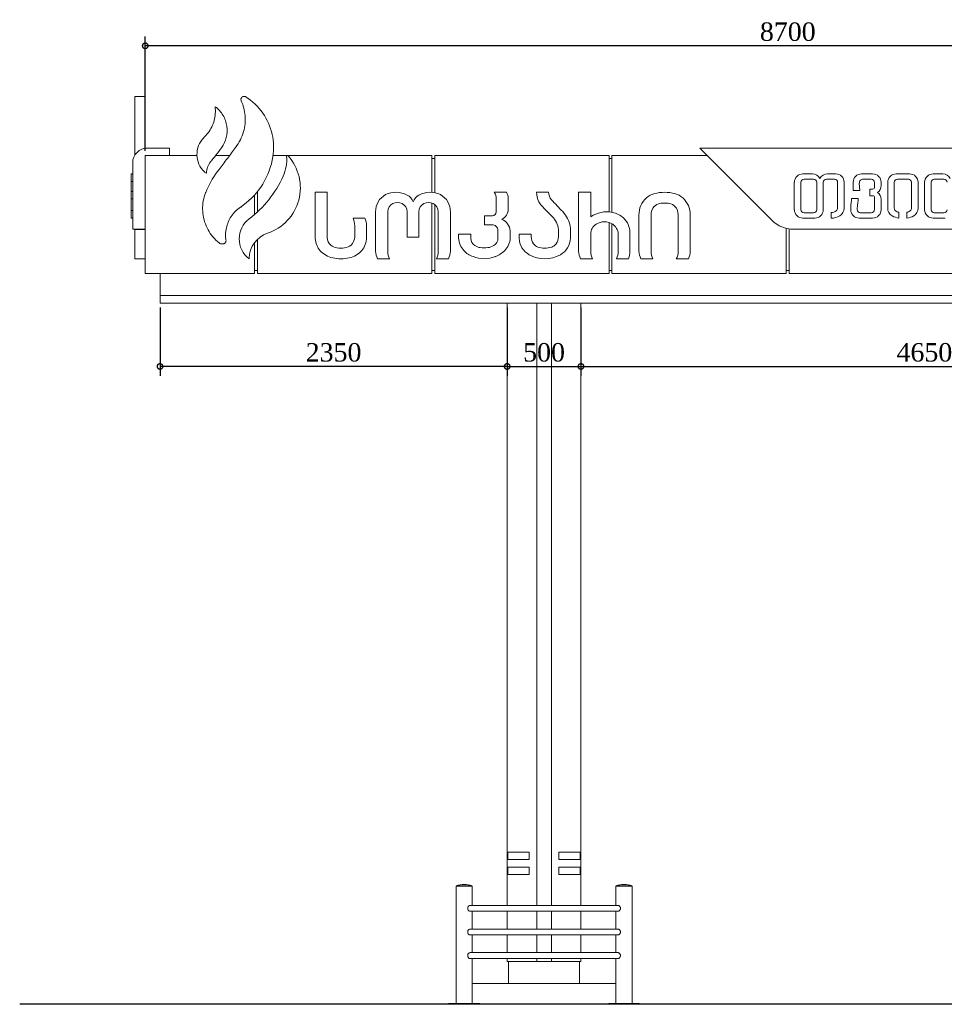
# Model space of a CAD drawing. Header units: millimetres. Extents: x -380439 to -318166, y -60353 to -34389.
# Tile 12 of 19: x -331815 to -325555, y -48586 to -41917. Entities that reach past the tile are written whole.
import ezdxf

# ---------------------------------------------------------------- set-up
doc = ezdxf.new("R2010")
doc.units = ezdxf.units.MM
doc.styles.get("Standard").update_dxf_attribs({"font": 'times.ttf'})
doc.dimstyles.new('ISO-25', dxfattribs={"dimscale": 100, "dimtxt": 2.5, "dimasz": 2.5, "dimexe": 1.25, "dimexo": 0.625, "dimtad": 1, "dimdec": 0, "dimtxsty": 'Standard', "dimcen": 2.5, "dimadec": 0, "dimazin": 0, "dimtfac": 1, "dimtdec": 0, "dimtmove": 0, "dimatfit": 3, "dimfxl": 1, "dimarcsym": 0})

# ---------------------------------------------------------------- blocks, each defined once
blk = doc.blocks.new('A$C12372A9E')
at = {"color": 0, "linetype": 'Continuous', "lineweight": 0, "extrusion": (0, 1, 0)}
for p, q in [((-18174.7, 802.6), (-18244.7, 802.6)), ((-18174.7, 402.6), (-18174.7, -97.4)), ((-18009.7, 402.6), (-18174.7, 402.6)), ((-18174.7, 402.6), (-18174.7, -397.4)), ((-17824.6, 402.6), (-18174.7, 402.6)), ((-18159.7, 452.6), (-18009.7, 452.6)), ((-18009.7, 452.6), (-18009.7, 402.6)), ((-17603.3, 402.6), (-17697.1, 402.6)), ((-16234.7, 402.6), (-17309.6, 402.6)), ((-16234.7, 152.2), (-16234.7, 402.6)), ((-16214.7, 402.6), (-16214.7, 149.4)), ((-15034.7, 402.6), (-16214.7, 402.6)), ((-15034.7, 20), (-15034.7, 402.6)), ((-15014.7, 402.6), (-15014.7, 17.3)), ((-14371.1, 402.6), (-15014.7, 402.6)), ((-14421.1, 452.6), (-9474.7, 452.6)), ((-14321.1, 352.6), (-14421.1, 452.6)), ((-18259.7, -97.4), (-18259.7, 352.6)), ((-16214.7, 382.6), (-16234.7, 382.6)), ((-15014.7, 382.6), (-15034.7, 382.6)), ((-14321.1, 352.6), (-13930.7, -37.8)), ((-18259.7, 277.6), (-18269.7, 277.6)), ((-18269.7, 225.5), (-18269.7, 277.6)), ((-13658.2, 277.6), (-13722.9, 277.6)), ((-13500.2, 277.6), (-13555, 277.6)), ((-13250, 277.6), (-13324.6, 277.6)), ((-12999.8, 277.6), (-13090.9, 277.6)), ((-12775.9, 277.6), (-12840.7, 277.6)), ((-18269.7, 157.3), (-18269.7, 225.5)), ((-18259.7, 225.5), (-18269.7, 225.5)), ((-13780.3, 220.2), (-13780.3, 34.9)), ((-13735.8, 34.9), (-13735.8, 220.2)), ((-13714.7, 241.4), (-13650, 241.4)), ((-13628.9, 220.2), (-13628.9, 34.9)), ((-13584.4, 34.9), (-13584.4, 220.2)), ((-13563.3, 241.4), (-13508.4, 241.4)), ((-13487.3, 220.2), (-13487.3, 45.2)), ((-13442.8, 44.9), (-13442.8, 220.2)), ((-13381.9, 220.2), (-13381.9, 165.8)), ((-13337.5, 165.8), (-13340.2, 214.5)), ((-13313.3, 241.4), (-13260.2, 241.4)), ((-13237.1, 218.2), (-13237.1, 186.9)), ((-13192.6, 198), (-13192.6, 220.2)), ((-13148.2, 220.2), (-13148.2, 44.9)), ((-13103.8, 45.2), (-13103.8, 220.2)), ((-13082.6, 241.4), (-13008, 241.4)), ((-12986.9, 220.2), (-12986.9, 45.2)), ((-12942.5, 44.9), (-12942.5, 220.2)), ((-12898, 220.2), (-12898, 34.9)), ((-12853.6, 34.9), (-12853.6, 220.2)), ((-12832.5, 241.4), (-12767.7, 241.4)), ((-18269.7, 107.5), (-18269.7, 157.3)), ((-18259.7, 157.3), (-18269.7, 157.3)), ((-17434.7, 2.2), (-17434.7, 134.4)), ((-17414.7, 158), (-17414.7, 20.1)), ((-16942.1, 152.6), (-17024.7, 152.6)), ((-17024.7, 152.6), (-17024.7, -160.7)), ((-16942.1, -153.9), (-16942.1, 152.6)), ((-15729.3, 152.6), (-15811.4, 152.6)), ((-15443.6, 152.6), (-15525.3, 152.6)), ((-15158.5, 152.6), (-15240.6, 152.6)), ((-15240.6, 152.6), (-15240.6, -246.7)), ((-15158.5, -13.3), (-15158.5, 152.6)), ((-13381.9, 165.8), (-13337.5, 165.8)), ((-13250, 174), (-13269, 174)), ((-13269, 174), (-13269, 129.6)), ((-18269.7, 30.2), (-18269.7, 107.5)), ((-18259.7, 107.5), (-18269.7, 107.5)), ((-16234.7, -397.4), (-16234.7, 79.4)), ((-16214.7, 69.7), (-16214.7, -397.4)), ((-15799.2, 108.3), (-15799.2, 20.1)), ((-15717, 39.6), (-15717, 109.9)), ((-13347.8, 110.2), (-13392.2, 110.2)), ((-13269, 129.6), (-13250, 129.6)), ((-13237.1, 116.7), (-13237.1, 35.9)), ((-13192.6, 34.9), (-13192.6, 105.6)), ((-18259.7, 30.2), (-18269.7, 30.2)), ((-18269.7, -22.4), (-18269.7, 30.2)), ((-16614.8, 21.4), (-16614.8, -246.7)), ((-16532.6, -248.1), (-16532.6, 21.4)), ((-16401.3, 21.4), (-16401.3, -152.3)), ((-16322.3, -152.3), (-16322.3, 21.4)), ((-16191, 21.4), (-16191, -248.1)), ((-16108.8, -246.7), (-16108.8, 21.4)), ((-14832.4, 0), (-14832.4, -246.7)), ((-14750.2, -248.1), (-14750.2, 0)), ((-14566.9, 0), (-14566.9, -248.1)), ((-14484.7, -246.7), (-14484.7, 0)), ((-13650, 13.8), (-13714.7, 13.8)), ((-13531.7, 16), (-13531.7, -22.4)), ((-13259.2, 13.8), (-13331.9, 13.8)), ((-13072.4, -22.4), (-13072.4, 17.2)), ((-13018.3, 17.2), (-13018.3, -22.4)), ((-12767.7, 13.8), (-12832.5, 13.8)), ((-18259.7, -22.4), (-18269.7, -22.4)), ((-16688.6, -22.5), (-16768, -22.5)), ((-15823.5, -7.6), (-15877, -7.6)), ((-15877, -7.6), (-15877, -67.7)), ((-15034.7, -397.4), (-15034.7, -51.7)), ((-15014.7, -60.4), (-15014.7, -397.4)), ((-13722.9, -22.4), (-13641.7, -22.4)), ((-13341.1, -22.4), (-13250, -22.4)), ((-12840.7, -22.4), (-12759.5, -22.4)), ((-18174.7, -97.4), (-18259.7, -97.4)), ((-18244.7, -97.4), (-18244.7, -98.3)), ((-18174.7, -98.3), (-18244.7, -98.3)), ((-18244.7, -297.4), (-18244.7, -98.3)), ((-16756.8, -74.8), (-16756.8, -153.9)), ((-16675.9, -153.9), (-16675.9, -74.8)), ((-16053.6, -129.9), (-16053.6, -157.9)), ((-15971.4, -129.9), (-16053.6, -129.9)), ((-15971.4, -157.9), (-15971.4, -129.9)), ((-15877, -67.7), (-15828, -67.7)), ((-15786.5, -106.3), (-15786.5, -157.9)), ((-15704.4, -157.9), (-15704.4, -108.1)), ((-15561.6, -130.5), (-15643.3, -130.5)), ((-15643.3, -130.5), (-15643.3, -158.9)), ((-15561.6, -148.1), (-15561.6, -130.5)), ((-15377.5, -98.5), (-15377.5, -148.1)), ((-15295.8, -158.9), (-15295.8, -90.3)), ((-15158.5, -248.1), (-15158.5, -128.6)), ((-14973.1, -128.6), (-14973.1, -248.1)), ((-14893.3, -248.1), (-14893.3, -118.9)), ((-13834.7, -397.4), (-13834.7, -91.7)), ((-13814.7, -397.4), (-13814.7, -95.5)), ((-13786.7, -97.4), (-9474.7, -97.4)), ((-17434.7, -397.4), (-17434.7, -187.9)), ((-17414.7, -165.3), (-17414.7, -397.4)), ((-16401.3, -152.3), (-16322.3, -152.3)), ((-18174.7, -297.4), (-18244.7, -297.4)), ((-18244.7, -297.6), (-18244.7, -297.4)), ((-18244.7, -298.6), (-18244.7, -297.6)), ((-18244.7, -298.7), (-18244.7, -298.6)), ((-18174.7, -298.7), (-18244.7, -298.7)), ((-18174.7, -298.8), (-18244.7, -298.8)), ((-17470.5, -296.5), (-17470.4, -293.9)), ((-16602.1, -297.4), (-16519.9, -297.4)), ((-16203.7, -297.4), (-16121.6, -297.4)), ((-15227.9, -297.4), (-15145.7, -297.4)), ((-14984.3, -297.4), (-14902.1, -297.4)), ((-14819.6, -297.4), (-14737.4, -297.4)), ((-14579.6, -297.4), (-14497.4, -297.4)), ((-18174.7, -397.4), (-17434.7, -397.4)), ((-18074.7, -547.4), (-18074.7, -397.4)), ((-17414.7, -377.4), (-17434.7, -377.4)), ((-17414.7, -397.4), (-16234.7, -397.4)), ((-16214.7, -377.4), (-16234.7, -377.4)), ((-16214.7, -397.4), (-15034.7, -397.4)), ((-15014.7, -377.4), (-15034.7, -377.4)), ((-15014.7, -397.4), (-13834.7, -397.4)), ((-13834.7, -377.4), (-13814.7, -377.4)), ((-12634.7, -397.4), (-13814.7, -397.4)), ((-18074.7, -547.4), (-18074.7, -597.4)), ((-9574.7, -547.4), (-18074.7, -547.4)), ((-9574.7, -547.4), (-18074.7, -547.4)), ((-18074.7, -597.4), (-9574.7, -597.4)), ((-15724.7, -597.4), (-15724.7, -4317.4)), ((-15524.7, -597.4), (-15524.7, -4677.4)), ((-15424.7, -4677.4), (-15424.7, -597.4)), ((-15224.7, -4317.4), (-15224.7, -597.4)), ((-15724.7, -4367.4), (-15724.7, -4317.4)), ((-15574.7, -4317.4), (-15724.7, -4317.4)), ((-15719.7, -4317.4), (-15719.7, -4367.4)), ((-15574.7, -4367.4), (-15574.7, -4317.4)), ((-15224.7, -4317.4), (-15374.7, -4317.4)), ((-15374.7, -4317.4), (-15374.7, -4367.4)), ((-15229.7, -4317.4), (-15229.7, -4367.4)), ((-15224.7, -4367.4), (-15224.7, -4317.4)), ((-15724.7, -4367.4), (-15574.7, -4367.4)), ((-15724.7, -4367.4), (-15724.7, -4417.4)), ((-15374.7, -4367.4), (-15224.7, -4367.4)), ((-15224.7, -4417.4), (-15224.7, -4367.4)), ((-15724.7, -4417.4), (-15724.7, -4467.4)), ((-15574.7, -4417.4), (-15724.7, -4417.4)), ((-15724.7, -4467.4), (-15574.7, -4467.4)), ((-15724.7, -4467.4), (-15724.7, -4677.4)), ((-15719.7, -4417.4), (-15719.7, -4467.4)), ((-15574.7, -4467.4), (-15574.7, -4417.4)), ((-15224.7, -4417.4), (-15374.7, -4417.4)), ((-15374.7, -4417.4), (-15374.7, -4467.4)), ((-15374.7, -4467.4), (-15224.7, -4467.4)), ((-15229.7, -4417.4), (-15229.7, -4467.4)), ((-15224.7, -4467.4), (-15224.7, -4417.4)), ((-15224.7, -4677.4), (-15224.7, -4467.4)), ((-16070.6, -4544.4), (-16015.6, -4544.4)), ((-16070.6, -4544.4), (-16070.6, -4545.4)), ((-16070.6, -4545.4), (-16015.6, -4545.4)), ((-16070.6, -4547.4), (-15960.6, -4547.4)), ((-16070.6, -4547.4), (-16070.6, -5342.4)), ((-16067.6, -4545.4), (-16067.6, -4547.4)), ((-16015.6, -4544.4), (-15960.6, -4544.4)), ((-16015.6, -4545.4), (-15960.6, -4545.4)), ((-15963.6, -4545.4), (-15963.6, -4547.4)), ((-15960.6, -4544.4), (-15960.6, -4545.4)), ((-15960.6, -4547.4), (-15960.6, -4677.4)), ((-14933.8, -4544.4), (-14988.8, -4544.4)), ((-14988.8, -4545.4), (-14988.8, -4544.4)), ((-14933.8, -4545.4), (-14988.8, -4545.4)), ((-14878.8, -4547.4), (-14988.8, -4547.4)), ((-14988.8, -4677.4), (-14988.8, -4547.4)), ((-14985.8, -4547.4), (-14985.8, -4545.4)), ((-14878.8, -4544.4), (-14933.8, -4544.4)), ((-14878.8, -4545.4), (-14933.8, -4545.4)), ((-14881.8, -4547.4), (-14881.8, -4545.4)), ((-14878.8, -4545.4), (-14878.8, -4544.4)), ((-14878.8, -5342.4), (-14878.8, -4547.4)), ((-14974, -4677.4), (-15975.4, -4677.4)), ((-15975.4, -4717.4), (-14974, -4717.4)), ((-15960.6, -4717.4), (-15960.6, -4837.4)), ((-15724.7, -4717.4), (-15724.7, -4837.4)), ((-15524.7, -4717.4), (-15524.7, -4837.4)), ((-15424.7, -4837.4), (-15424.7, -4717.4)), ((-15224.7, -4837.4), (-15224.7, -4717.4)), ((-14988.8, -4837.4), (-14988.8, -4717.4)), ((-14974, -4837.4), (-15975.4, -4837.4)), ((-15975.4, -4877.4), (-14974, -4877.4)), ((-15960.6, -4877.4), (-15960.6, -4997.4)), ((-15724.7, -4877.4), (-15724.7, -4997.4)), ((-15524.7, -4877.4), (-15524.7, -4997.4)), ((-15424.7, -4997.4), (-15424.7, -4877.4)), ((-15224.7, -4997.4), (-15224.7, -4877.4)), ((-14988.8, -4997.4), (-14988.8, -4877.4)), ((-14974, -4997.4), (-15975.4, -4997.4)), ((-15975.4, -5037.4), (-14974, -5037.4)), ((-15960.6, -5037.4), (-15960.6, -5342.4)), ((-15724.7, -5037.4), (-15724.7, -5057.4)), ((-15724.7, -5057.4), (-15524.7, -5057.4)), ((-15714.7, -5207.4), (-15714.7, -5057.4)), ((-15524.7, -5037.4), (-15524.7, -5057.4)), ((-15424.7, -5057.4), (-15524.7, -5057.4)), ((-15424.7, -5057.4), (-15424.7, -5037.4)), ((-15424.7, -5057.4), (-15224.7, -5057.4)), ((-15234.7, -5057.4), (-15234.7, -5207.4)), ((-15224.7, -5057.4), (-15224.7, -5037.4)), ((-14988.8, -5342.4), (-14988.8, -5037.4)), ((-14988.8, -5207.4), (-15960.6, -5207.4)), ((-15910.6, -5342.4), (-16120.6, -5342.4)), ((-16120.6, -5347.4), (-16120.6, -5342.4)), ((-15910.6, -5347.4), (-15910.6, -5342.4)), ((-14828.8, -5342.4), (-15038.8, -5342.4)), ((-15038.8, -5347.4), (-15038.8, -5342.4)), ((-14828.8, -5347.4), (-14828.8, -5342.4))]:
    blk.add_line(p, q, dxfattribs=at)
at = {"lineweight": 30}
blk.add_lwpolyline([(-6524.7, -5347.4), (-19024.7, -5347.4)], dxfattribs=at)
at = {"color": 0, "linetype": 'Continuous', "lineweight": 0, "extrusion": (0, 0, -1)}
for centre, radius, start, end in [((18159.7, 352.6), 100, 0, 90), ((17494.4, 375.5), 277.6, 175.89888, 204.12684), ((17920.2, 566.2), 744.1, 204.12684, 232.93962), ((13714.7, 220.2), 21.1, 0, 90), ((13650, 220.2), 21.1, 90, 180), ((13563.3, 220.2), 21.1, 0, 90), ((13508.4, 220.2), 21.1, 90, 180), ((13314.7, 215.9), 25.5, 356.87815, 93.12185), ((13260.2, 218.2), 23.1, 90, 180), ((13082.6, 220.2), 21.1, 0, 90), ((13008, 220.2), 21.1, 90, 180), ((12832.5, 220.2), 21.1, 0, 90), ((12767.7, 220.2), 21.1, 90, 180), ((15883.2, 108.9), 84.1, 148.6662, 180.41252), ((15366.2, 153.9), 77.5, 318.39594, 359.0027), ((13250, 186.9), 12.9, 180, 270), ((16474.5, 22.9), 58.2, 358.55515, 66.08102), ((16466.5, 4.7), 78, 66.08102, 113.91898), ((16461.3, 22.2), 60, 116.17785, 180.77983), ((16262.4, 22.2), 60, 359.22017, 63.82215), ((16257.2, 4.7), 78, 66.08102, 113.91898), ((16249.1, 22.9), 58.2, 113.91898, 181.44485), ((13579.2, 1753.6), 2475.8, 315.60713, 318.1715), ((14674.4, 1.3), 77.2, 45.43767, 78.20244), ((14659.8, -82.1), 161.8, 79.18998, 90.46475), ((14657.2, -82.1), 161.8, 89.53525, 100.81002), ((14642.6, 1.3), 77.2, 101.79756, 134.56233), ((13800.4, 139.6), 409.2, 184.11515, 188.52995), ((13011.2, 35.9), 342.8, 360, 7.21255), ((13250, 116.7), 12.9, 90, 180), ((15826.4, 19.4), 27.2, 178.68096, 263.82527), ((14672, 2.3), 78.2, 358.31682, 43.6773), ((14645, 2.3), 78.2, 136.3227, 181.68318), ((13714.7, 34.9), 21.1, 270, 360), ((13650, 34.9), 21.1, 180, 270), ((13530.8, 73.5), 57.5, 232.74577, 270.93733), ((13509.3, 45.2), 22, 180, 232.74577), ((13331.9, 35.9), 22.1, 270, 360), ((13259.2, 35.9), 22.1, 180, 270), ((13081.8, 45.2), 22, 307.25423, 0), ((13060.3, 73.5), 57.5, 282.18112, 307.25423), ((13030.4, 73.5), 57.5, 232.74577, 257.81888), ((13008.9, 45.2), 22, 180, 232.74577), ((12832.5, 34.9), 21.1, 270, 360), ((12767.7, 34.9), 21.1, 180, 270), ((16922.1, -82.9), 165.5, 158.59621, 177.21644), ((15519.3, -112.5), 142.5, 134.88793, 174.37909), ((15081.1, -128.6), 77.3, 0, 57.36923), ((15066.2, -151.9), 105, 57.36923, 122.63077), ((15052.4, -130.3), 79.3, 122.63077, 178.78461), ((17290.2, -295.6), 180.3, 0.55479, 71.66036), ((15825.4, -106.4), 38.8, 86.17582, 179.86542), ((16874.7, -153.8), 67.4, 310.93218, 359.9605), ((16832.8, -148.6), 76.2, 183.99639, 227.49022), ((15912.1, -156.8), 59.3, 300.64233, 358.92892), ((15840.5, -160), 54, 177.73026, 242.21438), ((15463.6, -143.4), 98.1, 327.25135, 357.2194), ((15500.2, -166.9), 54.6, 288.0505, 327.25135), ((15441.5, -162.2), 59.6, 215.10505, 251.9495), ((15461.5, -148.1), 84, 180, 215.10505), ((16861.1, -135.4), 90.3, 280.29925, 309.79537), ((16851.1, -62.1), 164.2, 260.85593, 279.14407), ((16839.4, -133), 92.4, 231.0012, 261.03745), ((16431, -248.1), 101.7, 330.99651, 0.0133), ((16292.6, -248.1), 101.7, 179.9867, 209.00349), ((15896, -143.4), 79.4, 277.44705, 305.75889), ((15880.9, -78), 146.4, 260.00598, 279.99402), ((15865.9, -129.3), 93.4, 237.21386, 263.56908), ((15470.1, -74.5), 151.8, 251.9495, 288.0505), ((15056.8, -248.1), 101.7, 330.99651, 0.0133), ((15087.1, -248.1), 114, 180, 205.62271), ((14648.5, -248.1), 101.7, 330.99651, 0.0133), ((14668.5, -248.1), 101.7, 179.9867, 209.00349), ((16015.6, -4721.1), 185, 72.70466, 107.29534), ((14933.8, -4721.1), 185, 72.70466, 107.29534)]:
    blk.add_arc(centre, radius, start, end, dxfattribs=at)
at = {"color": 0, "linetype": 'Continuous', "lineweight": 0}
for centre, radius, start, end in [((-17211.8, 395.8), 5.75, 41.86379, 184.10112), ((-17448.9, 183.2), 324.2, 288.33964, 41.86379), ((-13722.9, 220.2), 57.3, 90, 180), ((-13658.2, 220.2), 57.3, 25.90437, 90), ((-13555, 220.2), 57.3, 90, 154.09563), ((-13500.2, 220.2), 57.3, 360, 90), ((-13324.6, 220.2), 57.3, 90, 180), ((-13250, 220.2), 57.3, 360, 90), ((-13090.9, 220.2), 57.3, 90, 180), ((-12999.8, 220.2), 57.3, 360, 90), ((-12840.7, 220.2), 57.3, 90, 180), ((-12775.9, 220.2), 57.3, 25.90437, 90), ((-16488.3, 24.6), 126.6, 117.74298, 181.45236), ((-16477.1, -9.4), 162, 62.34171, 115.62819), ((-16441.1, 59.3), 84.4, 20.15029, 62.34171), ((-16282.6, 59.3), 84.4, 117.65829, 159.84971), ((-16246.5, -9.4), 162, 64.37181, 117.65829), ((-16235.4, 24.6), 126.6, 358.54764, 62.25702), ((-15798.3, 109.7), 81.3, 0.16975, 31.84704), ((-15398.4, 149), 127, 178.40989, 208.71003), ((-14686.6, 4.1), 145.7, 106.5035, 130.57044), ((-14659.1, -124.3), 276.9, 89.88154, 104.41665), ((-14657.9, -124.3), 276.9, 75.58335, 90.11846), ((-14630.4, 4.1), 145.7, 49.42956, 73.4965), ((-13250, 198), 57.3, 306.2712, 0), ((-13250, 105.6), 57.3, 360, 53.7288), ((-15401.3, 147.9), 123.9, 208.9002, 223.50134), ((-14681.9, 2), 150.5, 131.40012, 180.73681), ((-14635.2, 2), 150.5, 359.26319, 48.59988), ((-13047.4, 34.9), 351, 172.79776, 180), ((-13715.2, 135.1), 368.3, 351.22433, 356.13057), ((-15799.8, 41.5), 82.9, 298.49367, 358.6635), ((-12816.4, 2601.1), 3687.5, 223.50134, 225.11207), ((-15482.4, -109.7), 187.6, 39.44197, 44.39287), ((-15482.4, -109.7), 187.6, 5.93238, 39.44197), ((-15050.2, -169), 189.6, 78.44618, 124.82171), ((-15044.5, -141), 161, 48.00317, 78.44618), ((-13722.9, 34.9), 57.3, 180, 270), ((-13641.7, 34.9), 57.3, 270, 0), ((-13503.1, 44.9), 60.2, 300.66247, 0), ((-13341.1, 34.9), 57.3, 180, 270), ((-13250, 34.9), 57.3, 270, 0), ((-13088, 44.9), 60.2, 180, 239.33753), ((-13002.7, 44.9), 60.2, 300.66247, 0), ((-12840.7, 34.9), 57.3, 180, 270), ((-17369.8, -162.5), 169, 127.06038, 232.87585), ((-16790.3, -74.8), 114.3, 0, 27.26672), ((-15792.5, -113.6), 88.3, 3.567, 68.61598), ((-15024.6, -118.9), 131.3, 360, 48.00317), ((-13786.7, 106.3), 203.7, 225, 270), ((-13529.1, 88.7), 111.2, 268.63013, 300.66247), ((-13056.4, 102.1), 125.5, 240.2561, 262.68531), ((-13034.2, 102.1), 125.5, 277.31469, 299.7439), ((-16870.9, -144.8), 154.6, 185.89744, 219.55657), ((-16814.2, -152.6), 138.2, 319.66552, 359.48554), ((-15924.4, -152.5), 129.3, 182.38596, 223.96049), ((-15826.5, -155), 122.2, 314.4244, 358.66419), ((-15511.1, -154.5), 132.3, 181.93395, 240.80546), ((-15429.8, -152.8), 134.1, 299.19454, 357.40305), ((-16870.2, -131.6), 163.8, 222.96208, 257.53597), ((-16828.8, -133.2), 162.1, 282.67956, 317.79045), ((-16493.6, -243.2), 121.2, 181.63233, 206.56312), ((-16230, -243.2), 121.2, 333.43688, 358.36767), ((-15893.6, -122.8), 172.1, 223.96049, 248.89181), ((-15872.5, -108.1), 187.9, 291.10819, 314.4244), ((-15133.2, -246.7), 107.4, 180, 208.19545), ((-15022.6, -250.4), 129.4, 338.69091, 1.01924), ((-14711.2, -243.2), 121.2, 181.63233, 206.56312), ((-14605.9, -243.2), 121.2, 333.43688, 358.36767), ((-17471.4, -296.6), 0.821, 232.87585, 4.11525), ((-16850, -29.8), 267.6, 258.02213, 282.24363), ((-15880.2, -88.1), 209.3, 248.89181, 291.10819), ((-15470, -80.9), 216.5, 240.80546, 299.19454)]:
    blk.add_arc(centre, radius, start, end, dxfattribs=at)
for points, knots in [([(-18244.7, 799.4), (-18244.7, 800.5), (-18244.7, 801.3), (-18244.7, 802.3), (-18244.7, 802.6), (-18244.7, 802.6)], [-54.744503, -54.744503, -54.744503, -54.744503, -48.562111, -48.562111, -42.882569, -42.882569, -42.882569, -42.882569]), ([(-17494.1, 799.4), (-17495.8, 800.5), (-17497.7, 801.3), (-17501.8, 802.4), (-17504, 802.6), (-17509, 802.4), (-17511.8, 801.8), (-17516.9, 799.4), (-17519.2, 797.7), (-17522.9, 793.7), (-17524.4, 791.3), (-17526.4, 786.2), (-17526.8, 783.3), (-17526.7, 777.7), (-17526, 774.9), (-17524.9, 772.3)], [-54.744503, -54.744503, -54.744503, -54.744503, -48.562111, -48.562111, -42.05044, -42.05044, -33.492871, -33.492871, -25.11128, -25.11128, -16.96365, -16.96365, -8.501115, -8.501115, 0, 0, 0, 0]), ([(-18244.7, 405.3), (-18244.7, 451.8), (-18244.7, 499), (-18244.7, 596.6), (-18244.7, 645.7), (-18244.7, 733.2), (-18244.7, 770.6), (-18244.7, 799.4)], [-460.99397, -460.99397, -460.99397, -460.99397, -320.159213, -320.159213, -160.929472, -160.929472, 0, 0, 0, 0]), ([(-17524.9, 772.3), (-17510.3, 740.4), (-17501.3, 706.2), (-17495.4, 634.9), (-17498.9, 598.4), (-17519.7, 524.7), (-17538.2, 488.5), (-17563.2, 457.1)], [-335.122731, -335.122731, -335.122731, -335.122731, -229.786144, -229.786144, -120.602151, -120.602151, 0, 0, 0, 0]), ([(-17310.7, 394.7), (-17303, 444.6), (-17304.6, 495.5), (-17327, 596.6), (-17348.5, 645.7), (-17409.7, 733.2), (-17448.8, 770.6), (-17494.1, 799.4)], [-471.683907, -471.683907, -471.683907, -471.683907, -320.159213, -320.159213, -160.929472, -160.929472, 0, 0, 0, 0]), ([(-17760, 282.6), (-17760.2, 296.3), (-17758, 310), (-17748.9, 335.9), (-17742.1, 348), (-17732.3, 359.9), (-17732, 360.2), (-17728.5, 364.2), (-17727.6, 365.4), (-17723.3, 370.4), (-17720, 374.4), (-17709.8, 386.7), (-17702.9, 395.2), (-17682.7, 420.9), (-17669.7, 438.3), (-17656.7, 456.5), (-17656.5, 456.8), (-17642, 477.5), (-17631.7, 500.1), (-17619.7, 549), (-17618.4, 574.8), (-17625.8, 626.5), (-17634.8, 651.8), (-17662.1, 697.2), (-17680, 716.9), (-17701.2, 732.5), (-17701.2, 732.5), (-17701.2, 732.5), (-17701.2, 732.5), (-17701.2, 732.5), (-17701.2, 732.5), (-17701.2, 732.5), (-17701.2, 732.5), (-17701.2, 732.5), (-17701.2, 732.5), (-17701.3, 732.5), (-17701.3, 732.5), (-17701.4, 732.6), (-17701.5, 732.6), (-17701.6, 732.6), (-17701.7, 732.5), (-17701.8, 732.5), (-17701.8, 732.5), (-17701.9, 732.4), (-17701.9, 732.3), (-17701.9, 732.2), (-17701.9, 732.1), (-17701.4, 727.9), (-17701, 724.1), (-17700.1, 712.5), (-17699.8, 704.8), (-17700.5, 665.9), (-17707.1, 635.2), (-17731.8, 577.3), (-17750, 550.8), (-17774.3, 527.3), (-17774.6, 527), (-17777.1, 524.5), (-17778.1, 523.5), (-17793.8, 507.1), (-17805.3, 489), (-17821.2, 448.8), (-17825.1, 427.1), (-17824.2, 384), (-17819.7, 363), (-17802.7, 323.5), (-17790.2, 305.4), (-17774.5, 290.2)], [-8016.868336, -8016.868336, -8016.868336, -8016.868336, -6974.133624, -6974.133624, -5929.559772, -5929.559772, -5804.489011, -5804.489011, -5756.727762, -5756.727762, -5589.068498, -5589.068498, -5235.920841, -5235.920841, -4529.300506, -4529.300506, -4508.430645, -4508.430645, -3552.798289, -3552.798289, -2561.649422, -2561.649422, -1530.784561, -1530.784561, -511.331069, -511.331069, -511.331065, -511.331065, -511.331059, -511.331059, -511.331041, -511.331041, -511.331002, -511.331002, -511.326339, -511.326339, -510.746022, -510.746022, -510.143517, -510.143517, -509.534846, -509.534846, -508.954671, -508.954671, -508.352326, -508.352326, -507.227335, -507.227335, -494.831263, -494.831263, -470.117036, -470.117036, -370.728115, -370.728115, -269.051614, -269.051614, -262.945155, -262.945155, -258.602221, -258.602221, -194.832952, -194.832952, -129.120568, -129.120568, -65.485114, -65.485114, 0, 0, 0, 0]), ([(-17563.2, 457.1), (-17581.7, 431.8), (-17600.3, 406.6), (-17637.6, 356.3), (-17656.3, 331.3), (-17675.2, 306.3)], [-187.810745, -187.810745, -187.810745, -187.810745, -93.905372, -93.905372, 0, 0, 0, 0]), ([(-17628.5, -168.7), (-17632.2, -142), (-17631.2, -114.8), (-17619.5, -61.2), (-17608.5, -35.2), (-17576.6, 13.4), (-17555.2, 35), (-17529.3, 52.5), (-17528, 53.3), (-17524.3, 55.9), (-17522.6, 57), (-17517.6, 60.6), (-17514.2, 62.9), (-17458.4, 104), (-17413.8, 152.4), (-17344.6, 265), (-17321.1, 328.5), (-17310.7, 394.7)], [-1035.208386, -1035.208386, -1035.208386, -1035.208386, -841.120164, -841.120164, -639.691036, -639.691036, -422.447419, -422.447419, -415.068122, -415.068122, -408.91628, -408.91628, -396.625907, -396.625907, -201.048341, -201.048341, 0, 0, 0, 0]), ([(-17675.2, 306.3), (-17708.7, 264.8), (-17736.4, 219), (-17761.8, 160.2), (-17764.9, 152.4), (-17769.7, 140), (-17772.7, 130.7), (-17785.4, 85.1), (-17788.5, 47.2), (-17780.2, -29.1), (-17768.3, -66.7), (-17730.6, -135.4), (-17705, -165.7), (-17674.3, -190.2), (-17674.1, -190.4), (-17673.5, -190.8), (-17673.1, -191.2), (-17671.8, -192.1), (-17671, -192.6), (-17666.5, -195.2), (-17662.5, -196.6), (-17654.2, -197.7), (-17649.9, -197.4), (-17644.5, -196), (-17642.4, -195.4), (-17639.2, -193.8), (-17638, -193.1), (-17634.5, -190.5), (-17632.6, -188.4), (-17629.5, -183.3), (-17628.5, -180.5), (-17627.6, -174.6), (-17627.7, -171.6), (-17628.5, -168.7)], [-3612.029582, -3612.029582, -3612.029582, -3612.029582, -3187.564884, -3187.564884, -3102.18954, -3102.18954, -2868.30288, -2868.30288, -1965.730116, -1965.730116, -1028.305041, -1028.305041, -86.179929, -86.179929, -85.389041, -85.389041, -82.877839, -82.877839, -77.874731, -77.874731, -57.841162, -57.841162, -37.224522, -37.224522, -30.880752, -30.880752, -26.591028, -26.591028, -17.942381, -17.942381, -8.953142, -8.953142, 0, 0, 0, 0]), ([(-17774.5, 290.2), (-17772.5, 288.3), (-17770.2, 286.6), (-17765.4, 284.1), (-17762.8, 283.1), (-17760, 282.6)], [-16.557237, -16.557237, -16.557237, -16.557237, -8.278618, -8.278618, 0, 0, 0, 0]), ([(-15975.4, -4717.4), (-15977, -4717.4), (-15978.8, -4717), (-15982.4, -4715.2), (-15984.3, -4713.8), (-15987.6, -4710.3), (-15989.1, -4708.2), (-15991.1, -4703.5), (-15991.7, -4701.2), (-15992, -4696.5), (-15991.7, -4694.2), (-15990.5, -4689.6), (-15989.5, -4687.4), (-15986.7, -4683.4), (-15984.9, -4681.6), (-15981.2, -4678.9), (-15979.3, -4678), (-15976.8, -4677.5), (-15976, -4677.4), (-15975.4, -4677.4)], [0, 0, 0, 0, 7.376503, 7.376503, 15.120615, 15.120615, 23.266629, 23.266629, 30.588919, 30.588919, 37.420683, 37.420683, 44.884449, 44.884449, 52.951043, 52.951043, 60.786301, 60.786301, 63.817122, 63.817122, 63.817122, 63.817122]), ([(-14974, -4717.4), (-14972.3, -4717.4), (-14970.5, -4717), (-14966.8, -4715.1), (-14964.9, -4713.7), (-14961.6, -4710.1), (-14960.2, -4708), (-14958.3, -4703.5), (-14957.7, -4701.2), (-14957.4, -4696.7), (-14957.6, -4694.7), (-14958.7, -4690.2), (-14959.7, -4687.8), (-14962.5, -4683.6), (-14964.2, -4681.8), (-14967.8, -4679.1), (-14969.6, -4678.2), (-14972.3, -4677.5), (-14973.2, -4677.4), (-14974, -4677.4)], [-127.273386, -127.273386, -127.273386, -127.273386, -119.839724, -119.839724, -111.701569, -111.701569, -103.948147, -103.948147, -96.709395, -96.709395, -90.576715, -90.576715, -82.711282, -82.711282, -74.695772, -74.695772, -67.175791, -67.175791, -63.457375, -63.457375, -63.457375, -63.457375]), ([(-15975.4, -4837.4), (-15976, -4837.4), (-15976.7, -4837.5), (-15979.3, -4838), (-15981.2, -4838.9), (-15984.9, -4841.6), (-15986.7, -4843.4), (-15989.4, -4847.4), (-15990.5, -4849.6), (-15991.7, -4854.2), (-15992, -4856.5), (-15991.7, -4861.2), (-15991.1, -4863.5), (-15989.1, -4868.1), (-15987.6, -4870.3), (-15984.3, -4873.8), (-15982.5, -4875.2), (-15978.8, -4877), (-15977, -4877.4), (-15975.4, -4877.4)], [-63.81751, -63.81751, -63.81751, -63.81751, -60.811364, -60.811364, -52.977036, -52.977036, -44.905629, -44.905629, -37.425143, -37.425143, -30.595693, -30.595693, -23.285472, -23.285472, -15.145715, -15.145715, -7.386158, -7.386158, 0, 0, 0, 0]), ([(-14974, -4877.4), (-14972.3, -4877.4), (-14970.5, -4877), (-14966.8, -4875.1), (-14964.9, -4873.7), (-14961.6, -4870.1), (-14960.2, -4868), (-14958.3, -4863.5), (-14957.7, -4861.2), (-14957.4, -4856.7), (-14957.6, -4854.7), (-14958.7, -4850.2), (-14959.7, -4847.8), (-14962.5, -4843.6), (-14964.2, -4841.8), (-14967.8, -4839.1), (-14969.6, -4838.2), (-14972.3, -4837.5), (-14973.2, -4837.4), (-14974, -4837.4)], [-127.273386, -127.273386, -127.273386, -127.273386, -119.839724, -119.839724, -111.701569, -111.701569, -103.948147, -103.948147, -96.709395, -96.709395, -90.576715, -90.576715, -82.711282, -82.711282, -74.695772, -74.695772, -67.175791, -67.175791, -63.457375, -63.457375, -63.457375, -63.457375]), ([(-15975.4, -4997.4), (-15976, -4997.4), (-15976.7, -4997.5), (-15979.3, -4998), (-15981.2, -4998.9), (-15984.9, -5001.6), (-15986.7, -5003.4), (-15989.4, -5007.4), (-15990.5, -5009.6), (-15991.7, -5014.2), (-15992, -5016.5), (-15991.7, -5021.2), (-15991.1, -5023.5), (-15989.1, -5028.1), (-15987.6, -5030.3), (-15984.3, -5033.8), (-15982.5, -5035.2), (-15978.8, -5037), (-15977, -5037.4), (-15975.4, -5037.4)], [-63.81751, -63.81751, -63.81751, -63.81751, -60.811364, -60.811364, -52.977036, -52.977036, -44.905629, -44.905629, -37.425143, -37.425143, -30.595693, -30.595693, -23.285472, -23.285472, -15.145715, -15.145715, -7.386158, -7.386158, 0, 0, 0, 0]), ([(-14974, -5037.4), (-14972.3, -5037.4), (-14970.5, -5037), (-14966.8, -5035.1), (-14964.9, -5033.7), (-14961.6, -5030.1), (-14960.2, -5028), (-14958.3, -5023.5), (-14957.7, -5021.2), (-14957.4, -5016.7), (-14957.6, -5014.7), (-14958.7, -5010.2), (-14959.7, -5007.8), (-14962.5, -5003.6), (-14964.2, -5001.8), (-14967.8, -4999.1), (-14969.6, -4998.2), (-14972.3, -4997.5), (-14973.2, -4997.4), (-14974, -4997.4)], [-127.273386, -127.273386, -127.273386, -127.273386, -119.839724, -119.839724, -111.701569, -111.701569, -103.948147, -103.948147, -96.709395, -96.709395, -90.576715, -90.576715, -82.711282, -82.711282, -74.695772, -74.695772, -67.175791, -67.175791, -63.457375, -63.457375, -63.457375, -63.457375])]:
    blk.add_open_spline(points, degree=3, knots=knots, dxfattribs=at)
for points, weights in [([(-18174.7, 799.4), (-18174.7, 802.6), (-18174.7, 802.6)], [1, 0.914521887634, 0.903578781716]), ([(-18174.7, 451.4), (-18174.7, 678), (-18174.7, 799.4)], [0.964023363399, 0.857112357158, 1])]:
    blk.add_rational_spline(points, weights, degree=2, dxfattribs=at)
blk.add_open_spline([(-18244.7, -298.8), (-18244.7, -298.8), (-18244.7, -298.7), (-18244.7, -298.7)], degree=3, dxfattribs=at)
blk = doc.blocks.new('_DotSmall')
at = {"color": 0, "linetype": 'ByBlock', "lineweight": 5, "const_width": 0.5}
blk.add_lwpolyline([(-0.0625, 0, 1), (0.0625, 0, 1)], format="xyb", close=True, dxfattribs=at)
blk = doc.blocks.new('*D126')
at = {"color": 0, "lineweight": -2, "transparency": 16777216}
for p, q in [((-330965.2, -42804.4), (-330965.2, -42031.1)), ((-322265.2, -42754.4), (-322265.2, -42031.1)), ((-322265.2, -42093.6), (-330965.2, -42093.6))]:
    blk.add_line(p, q, dxfattribs=at)
at = {"layer": 'Defpoints', "color": 0, "lineweight": 5, "transparency": 16777216}
for p in [(-330965.2, -42093.6), (-322265.2, -42785.7), (-330965.2, -42835.7)]:
    blk.add_point(p, dxfattribs=at)
at = {"color": 0, "lineweight": -2, "transparency": 16777216, "xscale": 75, "yscale": 75, "zscale": 75, "rotation": 180}
blk.add_blockref('_DotSmall', (-330965.2, -42093.6), dxfattribs=at)
at = {"color": 0, "lineweight": -2, "transparency": 16777216, "xscale": 75, "yscale": 75, "zscale": 75}
blk.add_blockref('_DotSmall', (-322265.2, -42093.6), dxfattribs=at)
at = {"color": 0, "lineweight": 5, "transparency": 16777216, "insert": (-326615.2, -41998.6), "char_height": 125, "attachment_point": 5}
blk.add_mtext('8700', dxfattribs=at)
blk = doc.blocks.new('*D164')
at = {"color": 0, "lineweight": -2, "transparency": 16777216}
for p, q in [((-328515.2, -43866.9), (-328515.2, -44327.8)), ((-328015.2, -43866.9), (-328015.2, -44327.8)), ((-328515.2, -44265.3), (-328015.2, -44265.3))]:
    blk.add_line(p, q, dxfattribs=at)
at = {"layer": 'Defpoints', "color": 0, "lineweight": 5, "transparency": 16777216}
for p in [(-328515.2, -43835.7), (-328015.2, -43835.7), (-328015.2, -44265.3)]:
    blk.add_point(p, dxfattribs=at)
at = {"color": 0, "lineweight": -2, "transparency": 16777216, "xscale": 75, "yscale": 75, "zscale": 75, "rotation": 180}
blk.add_blockref('_DotSmall', (-328515.2, -44265.3), dxfattribs=at)
at = {"color": 0, "lineweight": -2, "transparency": 16777216, "xscale": 75, "yscale": 75, "zscale": 75}
blk.add_blockref('_DotSmall', (-328015.2, -44265.3), dxfattribs=at)
at = {"color": 0, "lineweight": 5, "transparency": 16777216, "insert": (-328265.2, -44170.5), "char_height": 125, "attachment_point": 5}
blk.add_mtext('500', dxfattribs=at)
blk = doc.blocks.new('*D165')
at = {"color": 0, "lineweight": -2, "transparency": 16777216}
for p, q in [((-328015.2, -43866.9), (-328015.2, -44327.8)), ((-323365.2, -43866.9), (-323365.2, -44327.8)), ((-328015.2, -44265.3), (-323365.2, -44265.3))]:
    blk.add_line(p, q, dxfattribs=at)
at = {"layer": 'Defpoints', "color": 0, "lineweight": 5, "transparency": 16777216}
for p in [(-328015.2, -43835.7), (-323365.2, -43835.7), (-323365.2, -44265.3)]:
    blk.add_point(p, dxfattribs=at)
at = {"color": 0, "lineweight": -2, "transparency": 16777216, "xscale": 75, "yscale": 75, "zscale": 75, "rotation": 180}
blk.add_blockref('_DotSmall', (-328015.2, -44265.3), dxfattribs=at)
at = {"color": 0, "lineweight": -2, "transparency": 16777216, "xscale": 75, "yscale": 75, "zscale": 75}
blk.add_blockref('_DotSmall', (-323365.2, -44265.3), dxfattribs=at)
at = {"color": 0, "lineweight": 5, "transparency": 16777216, "insert": (-325690.2, -44170.5), "char_height": 125, "attachment_point": 5}
blk.add_mtext('4650', dxfattribs=at)
blk = doc.blocks.new('*D168')
at = {"color": 0, "lineweight": -2, "transparency": 16777216}
for p, q in [((-330865.2, -43866.9), (-330865.2, -44327.8)), ((-328515.2, -43866.9), (-328515.2, -44327.8)), ((-328515.2, -44265.3), (-330865.2, -44265.3))]:
    blk.add_line(p, q, dxfattribs=at)
at = {"layer": 'Defpoints', "color": 0, "lineweight": 5, "transparency": 16777216}
for p in [(-330865.2, -43835.7), (-328515.2, -43835.7), (-330865.2, -44265.3)]:
    blk.add_point(p, dxfattribs=at)
at = {"color": 0, "lineweight": -2, "transparency": 16777216, "xscale": 75, "yscale": 75, "zscale": 75, "rotation": 180}
blk.add_blockref('_DotSmall', (-330865.2, -44265.3), dxfattribs=at)
at = {"color": 0, "lineweight": -2, "transparency": 16777216, "xscale": 75, "yscale": 75, "zscale": 75}
blk.add_blockref('_DotSmall', (-328515.2, -44265.3), dxfattribs=at)
at = {"color": 0, "lineweight": 5, "transparency": 16777216, "insert": (-329690.2, -44170.5), "char_height": 125, "attachment_point": 5}
blk.add_mtext('2350', dxfattribs=at)

msp = doc.modelspace()

# ---------------------------------------------------------------- block references
msp.add_blockref('A$C12372A9E', (-312790.5, -43238.3))

# ---------------------------------------------------------------- dimensions: what is measured, and where the dimension line sits
at = {"color": 5, "lineweight": 5}
for base, p1, p2, picture, middle in [((-330965.2, -42093.6), (-322265.2, -42785.7), (-330965.2, -42835.7), '*D126', (-326615.2, -41998.6)), ((-330865.2, -44265.3), (-328515.2, -43835.7), (-330865.2, -43835.7), '*D168', (-329690.2, -44170.5)), ((-328015.2, -44265.3), (-328515.2, -43835.7), (-328015.2, -43835.7), '*D164', (-328265.2, -44170.5)), ((-323365.2, -44265.3), (-328015.2, -43835.7), (-323365.2, -43835.7), '*D165', (-325690.2, -44170.5))]:
    dim = msp.add_linear_dim(base=base, p1=p1, p2=p2, dimstyle='ISO-25', override={"dimscale": 50, "dimasz": 1.5, "dimblk1": 'DotSmall', "dimblk2": 'DotSmall', "dimsah": 1, "dimtmove": 1}, dxfattribs=at)
    dim.commit()
    dim.dimension.update_dxf_attribs({"geometry": picture, "text_midpoint": middle})

doc.saveas('drawing.dxf')
